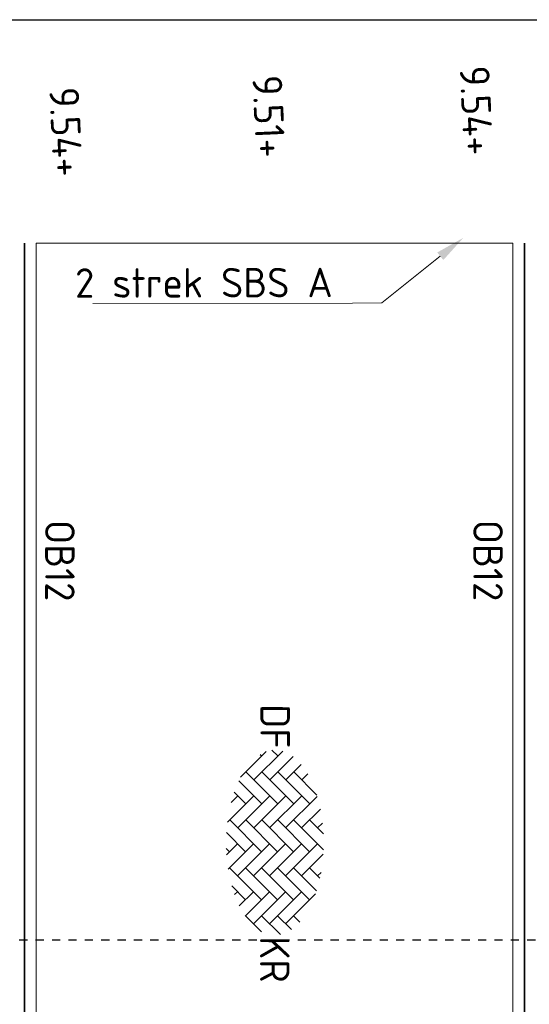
# Model space of a CAD drawing. Header units: metres. Extents: x 133 to 690, y 59 to 257.
# Tile 74 of 84: x 615 to 621, y 115 to 127. Entities that reach past the tile are written whole.
import ezdxf
from ezdxf import colors
from ezdxf.entities.mleader import LeaderData, LeaderLine
from ezdxf.enums import TextEntityAlignment as Align
from ezdxf.math import Vec2, Vec3

# ---------------------------------------------------------------- set-up
doc = ezdxf.new("R2010")
doc.units = ezdxf.units.M
doc.header["$LTSCALE"] = 0.05
doc.linetypes.add('XX-DASHED', pattern=[2, 1, -1])
for name, color, linetype, lineweight in [('N-WE-VH-KANTOPSLUITING-T18', 10, 'Continuous', 18), ('N-WE-VH-KANTOPSLUITING_VOORKANTBAND_OB_120x250-G', 3, 'Continuous', 35), ('N-WE-VH-KANTVERHARDING-T18', 10, 'Continuous', 18), ('N-WE-VH-KANTVERHARDING_STREKLAAG-G', 253, 'Continuous', 18), ('N-WE-VH-VERHARDING_BETONSTRAATSTEEN-S', 252, 'Continuous', 25), ('N-XX-AL-VERWIJZING-G', 7, 'Continuous', 13), ('X-XX-AL-HOOGTELABEL-T25', 7, 'Continuous', 25)]:
    doc.layers.add(name, color=color, linetype=linetype, lineweight=lineweight)
doc.styles.add('NLCS-ISO', font='NLCS-ISO.ttf')
doc.styles.add('NLCS-ISO-M200-T18', font='NLCS-ISO.ttf', dxfattribs={"height": 0.36})
doc.styles.add('ROMANS', font='romans.shx')

# ---------------------------------------------------------------- blocks, each defined once
blk = doc.blocks.new('SVH-BSS_DIKFORMAAT_KEPER-SO')
at = {"ltscale": 0.1}
for p, q in [((-4.314, 1.141), (-2.904, 2.552)), ((-2.823, 2.577), (-0.899, 0.653)), ((-2.043, 2.772), (-0.899, 1.629)), ((-1.387, 1.141), (0.436, 2.964)), ((-1.387, 2.117), (-0.545, 2.959)), ((-1.2, 2.905), (-0.899, 2.605)), ((0.077, 2.605), (2.028, 0.653)), ((0.707, 2.95), (2.028, 1.629)), ((1.54, 2.117), (2.169, 2.746)), ((1.54, 1.141), (2.94, 2.54)), ((1.817, 2.815), (2.028, 2.605)), ((3.133, 2.475), (4.956, 0.653)), ((-4.314, 0.165), (-2.363, 2.117)), ((-4.194, 1.996), (-3.827, 1.629)), ((-1.387, 0.165), (0.565, 2.117)), ((1.54, 0.165), (3.492, 2.117)), ((-4.771, 1.598), (-3.827, 0.653)), ((-2.851, 1.629), (-0.899, -0.323)), ((0.077, 1.629), (2.028, -0.323)), ((3.004, 1.629), (4.956, -0.323)), ((4.468, 1.141), (4.854, 1.527)), ((-5.254, 1.104), (-3.827, -0.323)), ((-4.314, -0.811), (-2.363, 1.141)), ((-2.851, 0.653), (-0.899, -1.299)), ((-1.387, -0.811), (0.565, 1.141)), ((0.077, 0.653), (2.028, -1.299)), ((1.54, -0.811), (3.492, 1.141)), ((3.004, 0.653), (4.956, -1.299)), ((4.468, 0.165), (5.318, 1.015)), ((-5.646, -0.191), (-5.29, 0.165)), ((-5.589, 0.464), (-3.827, -1.299)), ((-4.314, -1.787), (-2.363, 0.165)), ((-1.387, -1.787), (0.565, 0.165)), ((1.54, -1.787), (3.492, 0.165)), ((4.468, -0.811), (5.621, 0.342)), ((-5.566, -0.535), (-3.997, -2.104)), ((-2.851, -0.323), (-0.899, -2.275)), ((0.077, -0.323), (2.028, -2.275)), ((3.004, -0.323), (4.49, -1.809)), ((-5.388, -0.908), (-5.29, -0.811)), ((-3.769, -2.217), (-2.363, -0.811)), ((-1.387, -2.762), (0.565, -0.811)), ((1.54, -2.762), (3.492, -0.811)), ((4.468, -1.787), (5.444, -0.811)), ((-3.073, -2.496), (-2.363, -1.787)), ((-2.851, -1.299), (-1.25, -2.899)), ((-0.605, -2.956), (0.565, -1.787)), ((0.077, -1.299), (1.626, -2.848)), ((2.653, -2.626), (3.492, -1.787)), ((3.004, -1.299), (3.873, -2.167)), ((-2.851, -2.275), (-2.444, -2.681)), ((0.077, -2.275), (0.749, -2.947)), ((3.004, -2.275), (3.186, -2.457)), ((0.36, -2.967), (0.565, -2.762))]:
    blk.add_line(p, q, dxfattribs=at)
at = {"style": 'NLCS-ISO'}
blk.add_attdef('FORMAAT', text='', height=1.8, dxfattribs=at).set_placement((-5.746, 0), align=Align.MIDDLE_RIGHT)
blk.add_attdef('KLEUR', text='', height=1.8, dxfattribs=at).set_placement((5.721, 0), align=Align.MIDDLE_LEFT)
at = {"style": 'NLCS-ISO', "flags": 1}
blk.add_attdef('FUNCTIE', text='', height=1.8, dxfattribs=at).set_placement((0.116, -3.585), align=Align.MIDDLE_CENTER)
blk = doc.blocks.new('*U131')
at = {"layer": 'N-XX-AL-VERWIJZING-G', "linetype": 'XX-DASHED', "lineweight": 30}
blk.add_lwpolyline([(25.885, 0), (26.578, 1.2), (26.578, 0), (0, 0), (0, 1.2), (0.693, 0), (0.693, 0)], dxfattribs=at)
at = {"layer": 'N-XX-AL-VERWIJZING-G', "style": 'ROMANS'}
blk.add_attdef('NUMMER', (-2.236, 2.372), '', height=0.5, rotation=359.9829, dxfattribs=at)

msp = doc.modelspace()

# ---------------------------------------------------------------- linework, layer by layer
msp.add_lwpolyline([(630.755, 105.653), (597.833, 105.653), (597.833, 127.295), (630.755, 127.295)], close=True)
at = {"layer": 'N-WE-VH-KANTOPSLUITING_VOORKANTBAND_OB_120x250-G', "flags": 128}
for points in [[(614.818, 124.563), (614.818, 109.063)], [(620.918, 124.563), (620.918, 109.063)]]:
    msp.add_lwpolyline(points, dxfattribs=at)
at = {"layer": 'N-WE-VH-KANTVERHARDING_STREKLAAG-G', "ltscale": 0.1, "flags": 128}
msp.add_lwpolyline([(614.958, 109.063), (614.958, 124.563), (620.778, 124.563), (620.778, 109.063), (620.778, 108.203), (614.958, 108.203)], close=True, dxfattribs=at)

# ---------------------------------------------------------------- block references
at = {"layer": 'N-WE-VH-VERHARDING_BETONSTRAATSTEEN-S', "xscale": 0.2, "yscale": 0.2, "zscale": 0.2, "rotation": 269.9030556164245}
msp.add_blockref('SVH-BSS_DIKFORMAAT_KEPER-SO', (617.873, 117.241), dxfattribs=at).add_auto_attribs({'FORMAAT': 'DF', 'KLEUR': 'KR'})
at = {"layer": 'N-XX-AL-VERWIJZING-G'}
msp.add_blockref('*U131', (601.274, 116.049), dxfattribs=at)

# ---------------------------------------------------------------- texts
at = {"layer": 'N-WE-VH-KANTOPSLUITING-T18', "char_height": 0.36, "attachment_point": 1, "rotation": 270, "style": 'NLCS-ISO-M200-T18'}
for insert in [(615.428, 121.182), (620.654, 121.184)]:
    msp.add_mtext('OB12', dxfattribs=dict(at, insert=insert))
at = {"layer": 'X-XX-AL-HOOGTELABEL-T25', "style": 'NLCS-ISO'}
for s, p in [('9.54+', (620.128, 126.725)), ('9.51+', (617.597, 126.61)), ('9.54+', (615.118, 126.464))]:
    msp.add_text(s, height=0.36, rotation=272.5418, dxfattribs=at).set_placement(p)

# ---------------------------------------------------------------- leaders
at = {"layer": 'N-WE-VH-KANTVERHARDING-T18'}
ml = msp.add_multileader_mtext('Standard', dxfattribs=at)
ml.set_content('2 strek SBS A', color=256, style='NLCS-ISO-M200-T18')
ml.set_leader_properties(color=256, linetype='ByLayer', lineweight=-1)
ml.build(insert=Vec2(0, 0))
ml.multileader.update_dxf_attribs({"text_left_attachment_type": 5, "text_right_attachment_type": 5, "dogleg_length": 0.36, "arrow_head_size": 0.36})
ctx = ml.context
ctx.base_point, ctx.char_height, ctx.arrow_head_size, ctx.landing_gap_size, ctx.plane_origin, ctx.plane_x_axis, ctx.plane_y_axis = Vec3(615.254, 123.824), 0.36, 0.36, 0.18, Vec3(619.988, 123.835), Vec3(0.999997, 0.002387), Vec3(-0.002387, 0.999997)
ctx.left_attachment, ctx.right_attachment = 5, 5
notes = []
notes.append((ctx, [(1, (1, 1, 0), (619.178, 123.834), (-0.999997, -0.002387), 0.36, [(0, [(620.173, 124.63)], 0, [])])]))
ctx.mtext.insert, ctx.mtext.text_direction, ctx.mtext.rotation, ctx.mtext.flow_direction = Vec3(615.433, 124.257), Vec3(0.999997, 0.002387), 0.002387, 5
for ctx, leaders in notes:
    for number, flags, end, landing, length, lines in leaders:
        leader = LeaderData()
        leader.index, (leader.has_last_leader_line, leader.has_dogleg_vector, leader.attachment_direction) = number, flags
        leader.last_leader_point, leader.dogleg_vector, leader.dogleg_length = Vec3(end), Vec3(landing), length
        for number, points, colour, breaks in lines:
            line = LeaderLine()
            line.index, line.vertices, line.color, line.breaks = number, Vec3.list(points), colors.encode_raw_color(colour), breaks
            leader.lines.append(line)
        ctx.leaders.append(leader)

doc.saveas('drawing.dxf')
